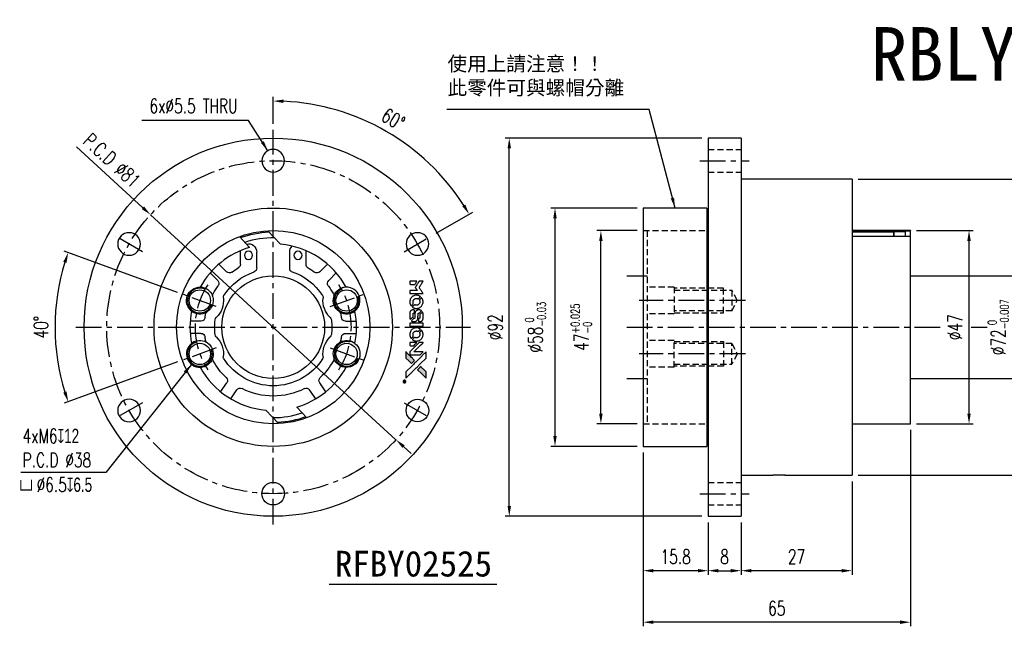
# Model space of a CAD drawing. Header units: millimetres. Extents: x -62 to 395, y -73 to 75.
# Tile 1 of 2: x -62 to 178, y -73 to 75. Entities that reach past the tile are written whole.
import ezdxf
from ezdxf.enums import TextEntityAlignment as Align

# ---------------------------------------------------------------- set-up
doc = ezdxf.new("R2010")
doc.units = ezdxf.units.MM
doc.linetypes.add('CENTER', pattern=[2, 1.25, -0.25, 0.25, -0.25])
doc.linetypes.add('DASHED', pattern=[0.75, 0.5, -0.25])
for name, color, linetype in [('CHA', 7, 'Continuous'), ('CL', 1, 'CENTER'), ('DIM', 4, 'Continuous'), ('HID', 2, 'DASHED'), ('OUT', 3, 'Continuous')]:
    doc.layers.add(name, color=color, linetype=linetype)
doc.styles.add('DIM-7', font='SIMPLEX.shx', dxfattribs={"width": 0.7, "bigfont": 'chineset.shx'})
doc.styles.add('T', font='kaiu.ttf')
doc.dimstyles.new('CNS', dxfattribs={"dimtxt": 3.5, "dimasz": 2.5, "dimexe": 1, "dimexo": 1.5, "dimgap": 0.09, "dimtad": 0, "dimdsep": 46, "dimtxsty": 'DIM-7', "dimcen": 0.09, "dimclrd": 1, "dimclre": 1, "dimclrt": 4, "dimadec": 0, "dimazin": 0, "dimtfac": 1, "dimtix": 1, "dimtmove": 2, "dimatfit": 3, "dimfxl": 1, "dimtvp": 0.971429, "dimtolj": 1, "dimarcsym": 0})

# ---------------------------------------------------------------- blocks, each defined once
blk = doc.blocks.new('*D0')
at = {"layer": 'DEFPOINTS', "color": 0}
for p in [(68.55, 29), (90, 29), (90, -29)]:
    blk.add_point(p, dxfattribs=at)
at = {"layer": 'DIM', "color": 0, "lineweight": -2}
for p, q in [((88.5, 29), (67.55, 29)), ((68.55, -26.5), (68.55, 26.5)), ((88.5, -29), (67.55, -29))]:
    blk.add_line(p, q, dxfattribs=at)
at = {"layer": 'DIM', "color": 0}
for points in [[(68.13, 26.5), (68.96, 26.5), (68.55, 29)], [(68.13, -26.5), (68.96, -26.5), (68.55, -29)]]:
    blk.add_solid(points, dxfattribs=at)
at = {"layer": 'DIM', "color": 0, "insert": (63.79, 0), "char_height": 3.5, "attachment_point": 5, "rotation": 90, "style": 'DIM-7'}
blk.add_mtext('\\A1;%%C58{\\H2.1;\\S 0^ -0.03;}', dxfattribs=at)
blk = doc.blocks.new('*D1')
at = {"layer": 'DEFPOINTS', "color": 0}
for p in [(-21.85, 7.95), (-52.72, 6.16), (-13.86, 5.04), (-13.86, -5.04), (-21.85, -7.95)]:
    blk.add_point(p, dxfattribs=at)
at = {"layer": 'DIM', "color": 0, "lineweight": -2}
for p, q in [((-23.26, 8.46), (-50.82, 18.5)), ((-23.26, -8.46), (-50.82, -18.5))]:
    blk.add_line(p, q, dxfattribs=at)
blk.add_arc((0, 0), 53.08, 162.6988, 197.3012, dxfattribs=at)
at = {"layer": 'DIM', "color": 0}
for points in [[(-51.07, 15.92), (-50.28, 15.65), (-49.88, 18.15)], [(-50.28, -15.65), (-51.07, -15.92), (-49.88, -18.15)]]:
    blk.add_solid(points, dxfattribs=at)
at = {"layer": 'DIM', "color": 0, "insert": (-56.48, 0), "char_height": 3.5, "attachment_point": 5, "rotation": 90, "style": 'DIM-7'}
blk.add_mtext('\\A1;40°', dxfattribs=at)
blk = doc.blocks.new('*D2')
at = {"layer": 'DEFPOINTS', "color": 0}
for p in [(0, 48), (35.37, 42.15), (38.32, 22.12), (31.83, 18.37), (0, -48)]:
    blk.add_point(p, dxfattribs=at)
at = {"layer": 'DIM', "color": 0, "lineweight": -2}
for p, q in [((0, 49.5), (0, 56.02)), ((39.62, 22.87), (48.52, 28.01))]:
    blk.add_line(p, q, dxfattribs=at)
blk.add_arc((0, 0), 55.02, 32.6036, 87.3964, dxfattribs=at)
at = {"layer": 'DIM', "color": 0}
for points in [[(2.49, 54.55), (2.51, 55.38), (0, 55.02)], [(46.71, 29.86), (45.99, 29.43), (47.65, 27.51)]]:
    blk.add_solid(points, dxfattribs=at)
at = {"layer": 'DIM', "color": 0, "insert": (29.21, 50.59), "char_height": 3.5, "attachment_point": 5, "rotation": 330, "style": 'DIM-7'}
blk.add_mtext('\\A1;60°', dxfattribs=at)
blk = doc.blocks.new('*D3')
at = {"layer": 'DEFPOINTS', "color": 0}
for p in [(79.71, 23.5), (90, 23.5), (90, -23.5)]:
    blk.add_point(p, dxfattribs=at)
at = {"layer": 'DIM', "color": 0, "lineweight": -2}
for p, q in [((88.5, 23.5), (78.71, 23.5)), ((79.71, -21), (79.71, 21)), ((88.5, -23.5), (78.71, -23.5))]:
    blk.add_line(p, q, dxfattribs=at)
at = {"layer": 'DIM', "color": 0}
for points in [[(79.29, 21), (80.13, 21), (79.71, 23.5)], [(79.29, -21), (80.13, -21), (79.71, -23.5)]]:
    blk.add_solid(points, dxfattribs=at)
at = {"layer": 'DIM', "color": 0, "insert": (74.95, 0), "char_height": 3.5, "attachment_point": 5, "rotation": 90, "style": 'DIM-7'}
blk.add_mtext('\\A1;47{\\H2.1;\\S+0.025^ -0;}', dxfattribs=at)
blk = doc.blocks.new('*D4')
at = {"layer": 'DEFPOINTS', "color": 0}
for p in [(57.42, 46), (105.8, 46), (105.8, -46)]:
    blk.add_point(p, dxfattribs=at)
at = {"layer": 'DIM', "color": 0, "lineweight": -2}
for p, q in [((104.3, 46), (56.42, 46)), ((57.42, -43.5), (57.42, 43.5)), ((104.3, -46), (56.42, -46))]:
    blk.add_line(p, q, dxfattribs=at)
at = {"layer": 'DIM', "color": 0}
for points in [[(57, 43.5), (57.84, 43.5), (57.42, 46)], [(57, -43.5), (57.84, -43.5), (57.42, -46)]]:
    blk.add_solid(points, dxfattribs=at)
at = {"layer": 'DIM', "color": 0, "insert": (54.02, 0), "char_height": 3.5, "attachment_point": 5, "rotation": 90, "style": 'DIM-7'}
blk.add_mtext('\\A1;%%C92', dxfattribs=at)
blk = doc.blocks.new('*D5')
at = {"layer": 'DEFPOINTS', "color": 0}
for p in [(90, -29), (105.8, -46), (90, -59.23)]:
    blk.add_point(p, dxfattribs=at)
at = {"layer": 'DIM', "color": 0, "lineweight": -2}
for p, q in [((90, -30.5), (90, -60.23)), ((105.8, -47.5), (105.8, -60.23)), ((103.3, -59.23), (92.5, -59.23))]:
    blk.add_line(p, q, dxfattribs=at)
at = {"layer": 'DIM', "color": 0}
for points in [[(92.5, -58.82), (92.5, -59.65), (90, -59.23)], [(103.3, -58.82), (103.3, -59.65), (105.8, -59.23)]]:
    blk.add_solid(points, dxfattribs=at)
at = {"layer": 'DIM', "color": 0, "insert": (97.9, -55.83), "char_height": 3.5, "attachment_point": 5, "style": 'DIM-7'}
blk.add_mtext('\\A1;15.8', dxfattribs=at)
blk = doc.blocks.new('*D6')
at = {"layer": 'DEFPOINTS', "color": 0}
for p in [(105.8, -46), (113.8, -46), (113.8, -59.23)]:
    blk.add_point(p, dxfattribs=at)
at = {"layer": 'DIM', "color": 0, "lineweight": -2}
for p, q in [((105.8, -47.5), (105.8, -60.23)), ((113.8, -47.5), (113.8, -60.23)), ((108.3, -59.23), (111.3, -59.23))]:
    blk.add_line(p, q, dxfattribs=at)
at = {"layer": 'DIM', "color": 0}
for points in [[(108.3, -58.82), (108.3, -59.65), (105.8, -59.23)], [(111.3, -58.82), (111.3, -59.65), (113.8, -59.23)]]:
    blk.add_solid(points, dxfattribs=at)
at = {"layer": 'DIM', "color": 0, "insert": (109.8, -55.83), "char_height": 3.5, "attachment_point": 5, "style": 'DIM-7'}
blk.add_mtext('\\A1;8', dxfattribs=at)
blk = doc.blocks.new('*D7')
at = {"layer": 'DEFPOINTS', "color": 0}
for p in [(140.8, -36), (113.8, -46), (113.8, -59.23)]:
    blk.add_point(p, dxfattribs=at)
at = {"layer": 'DIM', "color": 0, "lineweight": -2}
for p, q in [((140.8, -37.5), (140.8, -60.23)), ((113.8, -47.5), (113.8, -60.23)), ((138.3, -59.23), (116.3, -59.23))]:
    blk.add_line(p, q, dxfattribs=at)
at = {"layer": 'DIM', "color": 0}
for points in [[(116.3, -58.82), (116.3, -59.65), (113.8, -59.23)], [(138.3, -58.82), (138.3, -59.65), (140.8, -59.23)]]:
    blk.add_solid(points, dxfattribs=at)
at = {"layer": 'DIM', "color": 0, "insert": (127.3, -55.83), "char_height": 3.5, "attachment_point": 5, "style": 'DIM-7'}
blk.add_mtext('\\A1;27', dxfattribs=at)
blk = doc.blocks.new('*D8')
at = {"layer": 'DEFPOINTS', "color": 0}
for p in [(155, -23.5), (90, -29), (90, -71.76)]:
    blk.add_point(p, dxfattribs=at)
at = {"layer": 'DIM', "color": 0, "lineweight": -2}
for p, q in [((155, -25), (155, -72.76)), ((90, -30.5), (90, -72.76)), ((152.5, -71.76), (92.5, -71.76))]:
    blk.add_line(p, q, dxfattribs=at)
at = {"layer": 'DIM', "color": 0}
for points in [[(92.5, -71.34), (92.5, -72.18), (90, -71.76)], [(152.5, -71.34), (152.5, -72.18), (155, -71.76)]]:
    blk.add_solid(points, dxfattribs=at)
at = {"layer": 'DIM', "color": 0, "insert": (122.5, -68.36), "char_height": 3.5, "attachment_point": 5, "style": 'DIM-7'}
blk.add_mtext('\\A1;65', dxfattribs=at)
blk = doc.blocks.new('*D9')
at = {"layer": 'DEFPOINTS', "color": 0}
for p in [(140.8, 36), (181.15, 36), (140.8, -36)]:
    blk.add_point(p, dxfattribs=at)
at = {"layer": 'DIM', "color": 0, "lineweight": -2}
for p, q in [((142.3, 36), (182.15, 36)), ((181.15, -33.5), (181.15, 33.5)), ((142.3, -36), (182.15, -36))]:
    blk.add_line(p, q, dxfattribs=at)
at = {"layer": 'DIM', "color": 0}
for points in [[(180.73, 33.5), (181.57, 33.5), (181.15, 36)], [(180.73, -33.5), (181.57, -33.5), (181.15, -36)]]:
    blk.add_solid(points, dxfattribs=at)
at = {"layer": 'DIM', "color": 0, "insert": (176.39, 0), "char_height": 3.5, "attachment_point": 5, "rotation": 90, "style": 'DIM-7'}
blk.add_mtext('\\A1;%%C72{\\H2.1;\\S 0^ -0.007;}', dxfattribs=at)
blk = doc.blocks.new('*D10')
at = {"layer": 'DEFPOINTS', "color": 0}
for p in [(155, 23.5), (169.27, 23.5), (155, -23.5)]:
    blk.add_point(p, dxfattribs=at)
at = {"layer": 'DIM', "color": 0, "lineweight": -2}
for p, q in [((156.5, 23.5), (170.27, 23.5)), ((169.27, -21), (169.27, 21)), ((156.5, -23.5), (170.27, -23.5))]:
    blk.add_line(p, q, dxfattribs=at)
at = {"layer": 'DIM', "color": 0}
for points in [[(168.85, 21), (169.69, 21), (169.27, 23.5)], [(168.85, -21), (169.69, -21), (169.27, -23.5)]]:
    blk.add_solid(points, dxfattribs=at)
at = {"layer": 'DIM', "color": 0, "insert": (165.87, 0), "char_height": 3.5, "attachment_point": 5, "rotation": 90, "style": 'DIM-7'}
blk.add_mtext('\\A1;%%C47', dxfattribs=at)
blk = doc.blocks.new('*D11')
at = {"layer": 'DEFPOINTS', "color": 0}
for p in [(-29.86, 27.36), (29.86, -27.36)]:
    blk.add_point(p, dxfattribs=at)
at = {"layer": 'DIM', "color": 0, "lineweight": -2}
for p, q in [((-47.88, 43.87), (-31.7, 29.05)), ((29.86, -27.36), (-29.86, 27.36)), ((31.7, -29.05), (33.55, -30.74))]:
    blk.add_line(p, q, dxfattribs=at)
at = {"layer": 'DIM', "color": 0}
for points in [[(-31.42, 29.36), (-31.99, 28.74), (-29.86, 27.36)], [(31.99, -28.74), (31.42, -29.36), (29.86, -27.36)]]:
    blk.add_solid(points, dxfattribs=at)
at = {"layer": 'DIM', "color": 0, "insert": (-39.24, 40.57), "char_height": 3.5, "attachment_point": 5, "rotation": 317.5017, "style": 'DIM-7'}
blk.add_mtext('\\A1;P.C.D ∅81', dxfattribs=at)
blk = doc.blocks.new('A$C4a83a9b0')
at = {"linetype": 'Continuous'}
h = blk.add_hatch(color=256, dxfattribs=at)
h.dxf.hatch_style = 1
h.paths.add_polyline_path([(3147, 747), (3045, 747), (2943, 747), (2856, 658, 0.000288), (2822, 624, 0.000479), (2794, 596, 0.000013), (2768, 570, 0.197177), (2768, 570, 0.197497), (2768, 569, 0.00004), (2783, 554, 0.000834), (2799, 538, 0.000506), (2818, 519), (2869, 468), (3008, 607)])
h.paths.add_polyline_path([(2670, 271), (2620, 321, 0.000476), (2601, 340, 0.000789), (2584, 357, 0.000035), (2569, 371, 0.19758), (2569, 372, 0.198396), (2569, 371, 0.000019), (2549, 351, 0.000582), (2526, 329, 0.000351), (2500, 303, 0.000108), (2389, 191, 0.000692), (2332, 134, 0.000077), (2294, 95, 0.197527), (2293, 94, 0.410182), (2294, 93, 0.000493), (2314, 93, 0.002424), (2343, 93, 0.000529), (2393, 93), (2493, 93), (2581, 182)])
for points in [[(0, 584), (0, 519), (18, 508, -0.000297), (29, 501, -0.000037), (52, 487, -0.000043), (80, 470, -0.000036), (111, 451, 0.000044), (140, 433, 0.000063), (166, 417, 0.000035), (188, 404, 0.0009), (194, 400), (203, 395), (214, 402, 0.001175), (221, 406, 0.000208), (233, 413, 0.000225), (247, 422, 0.000203), (262, 432, -0.000711), (276, 440, -0.001119), (288, 448, -0.000263), (299, 455, -0.04589), (300, 455, -0.519312), (301, 454, -0.001914), (302, 437, -0.003124), (302, 408, -0.000285), (302, 337), (302, 219), (343, 219, 0.001727), (373, 219, 0.025279), (383, 219, 0.073886), (390, 221, 0.07426), (395, 224, 0.03264), (396, 225, 0.01784), (398, 227, 0.017712), (399, 229, 0.026854), (400, 231), (403, 235), (403, 442), (403, 649), (401, 647, -0.004595), (399, 646, -0.00016), (393, 642, -0.000298), (385, 638, -0.000208), (377, 633, 0.000986), (352, 617, 0.00025), (312, 592, 0.000268), (270, 566, 0.000436), (234, 543, -0.002932), (222, 535, -0.004718), (212, 529, -0.001113), (203, 524, -0.227179), (202, 524, -0.045982), (201, 524, -0.000145), (188, 532, -0.000825), (175, 540, -0.000517), (159, 550, 0.000056), (104, 584, 0.000289), (74, 603, 0.000481), (51, 617, 0.000418), (28, 631), (0, 648)], [(646, 646, 0.024131), (627, 644, 0.022344), (609, 639, 0.021883), (590, 633, 0.020884), (572, 625, 0.010669), (562, 619, 0.010389), (552, 613, 0.010913), (543, 608, 0.022227), (536, 603), (534, 601), (566, 569, 0.002452), (579, 556, 0.003628), (590, 546, 0.001662), (600, 536, 0.070159), (602, 535, 0.047671), (604, 534, 0.018624), (607, 534, 0.017921), (610, 533, 0.018804), (613, 533, 0.018255), (617, 533, 0.041312), (620, 533, 0.037164), (623, 534, 0.012342), (627, 536, -0.015101), (638, 540, -0.035998), (646, 542, -0.033244), (655, 543, -0.011249), (669, 543, -0.004059), (679, 543, -0.019693), (685, 543, -0.027943), (690, 542, -0.014411), (696, 540, -0.033089), (711, 535, -0.033887), (724, 528, -0.034021), (737, 520, -0.033942), (748, 510, -0.02816), (758, 498, -0.035032), (766, 486, -0.035269), (772, 473, -0.029196), (777, 459, -0.037862), (780, 442, -0.043657), (780, 426, -0.043064), (778, 410, -0.035184), (772, 393, 0.033699), (770, 386, 0.052815), (769, 378, 0.059167), (769, 372, 0.058972), (771, 366, 0.059208), (774, 361, 0.021125), (780, 355, 0.008691), (790, 345, 0.000851), (814, 321, 0.001873), (826, 309, 0.013884), (832, 303, 0.022355), (836, 300, 0.341453), (837, 301, 0.073011), (841, 304, 0.004587), (848, 315, 0.00748), (855, 327, 0.016837), (860, 336, 0.028606), (870, 359, 0.031352), (877, 381, 0.031004), (881, 405, 0.0268), (882, 430, 0.026698), (881, 457, 0.03002), (877, 482, 0.030357), (869, 506, 0.028554), (859, 530, 0.062944), (830, 574, 0.062206), (790, 610, 0.062448), (743, 634, 0.064355), (692, 646, 0.017377), (682, 647, 0.008369), (669, 647, 0.008367), (656, 647, 0.01757)], [(1047, 647, 0.018538), (1040, 646, 0.010695), (1032, 645, 0.01068), (1025, 643, 0.017678), (1018, 641, 0.013849), (1011, 638, 0.011814), (1004, 635, 0.004513), (997, 632, 0.290035), (996, 631, 0.196418), (996, 630, 0.000124), (1009, 618, 0.001477), (1022, 604, 0.000898), (1039, 587), (1082, 545), (1135, 544, -0.001471), (1175, 544, -0.028714), (1188, 543, -0.097073), (1195, 541, -0.084199), (1201, 536, -0.042698), (1204, 532, -0.053912), (1206, 528, -0.051004), (1207, 524, -0.032967), (1207, 518, 0.00807), (1207, 516, 0.003023), (1207, 512, 0.002994), (1207, 508, 0.003629), (1208, 504), (1208, 495), (1249, 495, 0.001618), (1269, 495, 0.005206), (1282, 495, 0.00535), (1291, 495, 0.060675), (1294, 496, 0.048484), (1296, 497, 0.02389), (1299, 498, 0.022812), (1301, 500, 0.02462), (1303, 502, 0.061781), (1307, 507, 0.080179), (1310, 512, 0.048561), (1311, 520, 0.010021), (1311, 534, 0.016602), (1310, 554, 0.031409), (1308, 569, 0.036474), (1305, 582, 0.03439), (1299, 595, 0.065928), (1285, 615, 0.069066), (1266, 631, 0.065697), (1243, 641, 0.051559), (1216, 646, 0.020904), (1202, 647, 0.000451), (1131, 647, 0.000419), (1060, 647, 0.022759)], [(1360, 433), (1361, 219), (1403, 219), (1445, 219), (1450, 222, 0.071429), (1454, 225, 0.054799), (1457, 229, 0.053585), (1460, 234, 0.060698), (1461, 239, 0.033975), (1462, 248, 0.000112), (1462, 357, 0.000726), (1462, 464, 0.001084), (1461, 557), (1461, 648), (1410, 648), (1360, 648)], [(1702, 646, 0.023681), (1684, 644, 0.022402), (1666, 639, 0.021929), (1649, 633, 0.020503), (1631, 625, 0.013745), (1621, 620, 0.009767), (1610, 614, 0.009658), (1601, 607, 0.027804), (1594, 602), (1592, 600), (1623, 569, 0.002053), (1638, 554, 0.006738), (1649, 544, 0.007826), (1656, 538, 0.063909), (1659, 535, 0.061532), (1665, 533, 0.068674), (1671, 533, 0.052072), (1678, 534, 0.019648), (1687, 537, -0.018366), (1698, 540, -0.0288), (1708, 542, -0.029061), (1718, 543, -0.019155), (1730, 543, -0.053809), (1755, 540, -0.058833), (1778, 531, -0.058566), (1799, 516, -0.052525), (1816, 498, -0.044733), (1826, 481, -0.040573), (1833, 463, -0.041123), (1837, 445, -0.04951), (1838, 427, -0.017369), (1837, 418, -0.024255), (1835, 411, -0.023787), (1833, 403, -0.015798), (1830, 395, 0.010631), (1828, 390, 0.033653), (1827, 386, 0.037806), (1827, 383, 0.016307), (1827, 378, 0.068179), (1828, 369, 0.095747), (1831, 362, 0.033418), (1840, 352, 0.002133), (1867, 325, 0.001452), (1883, 310, 0.012393), (1890, 304, 0.020479), (1894, 301, 0.344362), (1896, 301, 0.074287), (1899, 304, 0.005454), (1906, 316, 0.008391), (1914, 328, 0.017097), (1919, 338, 0.027375), (1928, 358, 0.02835), (1934, 379, 0.027723), (1938, 401, 0.023913), (1940, 425, 0.027047), (1939, 453, 0.031685), (1935, 479, 0.032425), (1928, 504, 0.031013), (1918, 528, 0.037914), (1901, 557, 0.040153), (1880, 583, 0.039834), (1855, 604, 0.036173), (1826, 623, 0.040752), (1798, 635, 0.035885), (1766, 644, 0.035491), (1734, 647, 0.037615)], [(1990, 585), (1990, 520), (2141, 369), (2292, 219), (2334, 219, 0.0008), (2360, 219, 0.010795), (2370, 219, 0.030495), (2376, 220, 0.080372), (2380, 221, 0.03816), (2383, 224, 0.041799), (2386, 226, 0.042486), (2389, 229, 0.042078), (2391, 233, 0.099276), (2392, 238, 0.003302), (2392, 259, 0.002586), (2392, 296, 0.000204), (2392, 393), (2392, 549), (2342, 599), (2292, 649), (2291, 499), (2291, 349), (2143, 498, 0.000253), (2086, 554, 0.000412), (2038, 603, 0.000041), (1995, 646, 0.041338), (1993, 648), (1990, 650)], [(2413, 624, -0.000056), (2473, 563, -0.000021), (2559, 478, -0.000021), (2652, 385, -0.000025), (2739, 297), (2943, 93), (3044, 93), (3145, 93), (3009, 230, 0.000274), (2943, 296, 0.000123), (2857, 383, 0.000121), (2766, 475, 0.000165), (2683, 557), (2494, 747), (2392, 747), (2291, 747)], [(2856, 658, 0.000288), (2822, 624, 0.000479), (2794, 596, 0.000013), (2768, 570, 0.197177), (2768, 570, 0.197497), (2768, 569, 0.00004), (2783, 554, 0.000836), (2799, 538, 0.000505), (2818, 519), (2869, 468), (3008, 607), (3147, 747), (3045, 747), (2943, 747)], [(0, 333), (0, 219), (42, 219, 0.000842), (68, 219, 0.010591), (78, 219, 0.028995), (84, 219, 0.069543), (87, 221, 0.051063), (91, 223, 0.039932), (95, 226, 0.039414), (98, 230, 0.045845), (100, 233, 0.094811), (101, 237, 0.007124), (101, 249, 0.004713), (101, 268, 0.000534), (101, 311), (101, 385), (91, 391, 0.000828), (60, 410, 0.000879), (31, 428, 0.000048), (1, 446, 0.137596), (0, 447, 0.413028), (0, 446, 0.000016), (0, 413, 0.000623), (0, 376, 0.000374)], [(494, 559, 0.064158), (468, 510, 0.06356), (455, 455, 0.064004), (456, 399, 0.066747), (471, 345, 0.04321), (489, 312, 0.044737), (513, 283, 0.044901), (541, 258, 0.044184), (573, 239, 0.026293), (598, 229, 0.033344), (621, 222, 0.033227), (646, 219, 0.025815), (673, 218, 0.023119), (698, 220, 0.031044), (721, 224, 0.031337), (743, 231, 0.024258), (766, 241, 0.015622), (774, 245, 0.008495), (784, 251, 0.008415), (793, 257, 0.020814), (799, 262), (802, 264), (772, 295, 0.002843), (748, 318, 0.033917), (739, 327, 0.087906), (732, 330, 0.073302), (723, 332, 0.022047), (719, 331, 0.026465), (715, 331, 0.022233), (711, 330, 0.009985), (706, 328, -0.039011), (686, 323, -0.044398), (666, 322, -0.045096), (647, 324, -0.04265), (628, 329, -0.071154), (601, 344, -0.068827), (579, 365, -0.068713), (564, 392, -0.070507), (557, 422, -0.028605), (557, 435, -0.031418), (558, 447, -0.031044), (560, 460, -0.02668), (564, 472, 0.038913), (567, 479, 0.043732), (568, 487, 0.047754), (567, 494, 0.075756), (566, 499, 0.07294), (564, 502, 0.003456), (556, 510, 0.005023), (546, 521, 0.002422), (532, 535, 0.000819), (520, 547, 0.001349), (510, 557, 0.0001), (500, 566, 0.205335), (500, 567, 0.219821), (500, 566, 0.002494), (498, 564, 0.007089), (496, 562, 0.004494)], [(947, 370, 0.065483), (942, 367, 0.053271), (938, 363, 0.052018), (934, 359, 0.0556), (931, 353, 0.036839), (930, 350, 0.026922), (930, 346, 0.016905), (930, 340, 0.004317), (930, 332, 0.016369), (930, 313, 0.029936), (932, 298, 0.03418), (936, 285, 0.031327), (941, 272, 0.046935), (951, 256, 0.054053), (963, 243, 0.053701), (977, 233, 0.045364), (995, 225, 0.032479), (1010, 221, 0.03386), (1025, 219, 0.013578), (1050, 219, 0.001155), (1113, 219, 0.000413), (1166, 219, 0.005008), (1187, 219, 0.013199), (1199, 220, 0.033956), (1207, 221, 0.013909), (1216, 223, 0.010864), (1225, 226, 0.010938), (1234, 229, 0.028702), (1239, 232), (1244, 234), (1201, 278), (1158, 322), (1107, 322, -0.001504), (1085, 322, -0.00328), (1069, 322, -0.001901), (1056, 322, -0.061333), (1053, 323, -0.063621), (1048, 324, -0.048633), (1044, 327, -0.046769), (1040, 331, -0.047961), (1038, 336, -0.02678), (1036, 340, -0.050957), (1035, 343, -0.029398), (1035, 347, -0.00401), (1034, 357), (1034, 372), (993, 372, 0.001061), (969, 371, 0.009147), (958, 371, 0.020721), (952, 371, 0.051619)], [(953, 591, 0.023289), (946, 581, 0.026845), (941, 571, 0.026047), (937, 560, 0.019751), (933, 547, 0.013249), (932, 540, 0.025169), (931, 534, 0.016532), (931, 527, 0.002937), (931, 514, 0.003317), (931, 501, 0.011808), (931, 494, 0.01777), (931, 488, 0.021476), (932, 483, 0.04325), (939, 460, 0.045753), (950, 439, 0.04649), (965, 421, 0.047672), (982, 406, 0.025315), (989, 401, 0.015208), (998, 396, 0.01512), (1008, 392, 0.022488), (1017, 389, 0.027857), (1030, 385, 0.034138), (1043, 383, 0.014286), (1063, 383, 0.00124), (1113, 383, -0.00103), (1144, 382, -0.002552), (1166, 382, -0.001594), (1184, 382, -0.047676), (1188, 381, -0.085307), (1195, 378, -0.097789), (1201, 373, -0.085947), (1205, 366, -0.051339), (1207, 356, 0.014634), (1207, 352, 0.015028), (1208, 349, 0.014927), (1208, 346, 0.059415), (1209, 345, 0.070595), (1212, 341, 0.00028), (1247, 305, 0.000111), (1283, 268, 0.200239), (1285, 268, 0.268906), (1286, 268, 0.001866), (1291, 277, 0.007532), (1296, 286, 0.017818), (1299, 292, 0.013256), (1302, 299, 0.011636), (1304, 307, 0.011528), (1307, 315, 0.012303), (1309, 323, 0.0423), (1310, 335, 0.013657), (1311, 353, 0.013857), (1310, 371, 0.037428), (1308, 384, 0.014927), (1306, 393, 0.0122), (1303, 402, 0.012518), (1300, 410, 0.023062), (1297, 417, 0.065961), (1281, 441, 0.06055), (1258, 461, 0.059676), (1231, 475, 0.060497), (1202, 483, 0.025683), (1196, 483, 0.001528), (1177, 483, 0.002124), (1153, 483, 0.001173), (1123, 484, -0.000809), (1072, 484, -0.017164), (1057, 484, -0.063931), (1048, 486, -0.108429), (1043, 489, -0.052941), (1039, 493, -0.063675), (1037, 498, -0.050562), (1036, 503, -0.020337), (1035, 511, 0.009897), (1035, 515, 0.016482), (1034, 519, 0.019019), (1033, 522, 0.06043), (1033, 524, 0.076267), (1029, 529, 0.00054), (996, 562, 0.000307), (961, 596, 0.142594), (959, 597, 0.232419), (958, 597, 0.022995), (956, 596, 0.024627), (955, 594, 0.015407)], [(1552, 559, 0.018008), (1546, 550, 0.009842), (1539, 538, 0.009807), (1532, 526, 0.015716), (1527, 515, 0.048467), (1515, 477, 0.045841), (1511, 436, 0.046006), (1513, 395, 0.049638), (1524, 357, 0.064819), (1550, 307, 0.06695), (1588, 266, 0.066691), (1636, 236, 0.063505), (1691, 220, 0.03135), (1705, 218, 0.010439), (1725, 218, 0.010391), (1746, 218, 0.032408), (1759, 220, 0.015696), (1776, 223, 0.018095), (1791, 227, 0.018551), (1805, 233, 0.018352), (1820, 239, 0.015568), (1829, 244, 0.009832), (1839, 250, 0.009795), (1849, 257, 0.023727), (1856, 262), (1859, 264), (1828, 295, 0.001528), (1811, 313, 0.010022), (1802, 322, 0.019586), (1796, 326, 0.061865), (1792, 329, 0.055054), (1785, 331, 0.061607), (1778, 332, 0.048725), (1771, 331, 0.020221), (1761, 328, -0.017722), (1750, 325, -0.02685), (1740, 323, -0.02759), (1730, 322, -0.020233), (1719, 322, -0.04793), (1699, 325, -0.048386), (1679, 332, -0.047866), (1661, 342, -0.044964), (1645, 356, -0.04333), (1631, 373, -0.050921), (1622, 391, -0.051473), (1616, 411, -0.0459), (1614, 432, -0.019014), (1614, 442, -0.024114), (1616, 451, -0.025081), (1618, 460, -0.023892), (1620, 469, 0.008624), (1623, 475, 0.026486), (1624, 480, 0.035074), (1625, 484, 0.02756), (1625, 489, 0.087163), (1624, 496, 0.073291), (1620, 503, 0.028074), (1611, 512, 0.002594), (1589, 535), (1557, 567)], [(1990, 332), (1990, 218), (2032, 219), (2075, 219), (2080, 222, 0.03146), (2082, 224, 0.026444), (2084, 226, 0.026444), (2086, 228, 0.031457), (2087, 230), (2091, 235), (2091, 291), (2091, 347), (2041, 396, 0.000745), (2022, 415, 0.001228), (2006, 431, 0.000087), (1991, 445, 0.195134), (1991, 446, 0.412117), (1990, 445, 0.000048), (1990, 412, 0.00109), (1990, 376, 0.000653)], [(2500, 303, 0.000108), (2389, 191, 0.000692), (2332, 134, 0.000077), (2294, 95, 0.197527), (2293, 94, 0.410182), (2294, 93, 0.000493), (2314, 93, 0.002424), (2343, 93, 0.000529), (2393, 93), (2493, 93), (2581, 182), (2670, 271), (2620, 321, 0.000476), (2601, 340, 0.000789), (2584, 357, 0.000035), (2569, 371, 0.19758), (2569, 372, 0.198396), (2569, 371, 0.000019), (2549, 351, 0.000582), (2526, 329, 0.000351)], [(3243, 89, 0.082374), (3230, 83, 0.083404), (3220, 73, 0.082663), (3213, 60, 0.07897), (3211, 46, 0.084941), (3214, 30, 0.08953), (3222, 16, 0.090743), (3234, 6, 0.090193), (3249, 1, 0.10067), (3266, 1, 0.099454), (3281, 9, 0.097736), (3293, 22, 0.09365), (3299, 38, 0.07584), (3299, 51, 0.068415), (3296, 64, 0.068328), (3289, 75, 0.075277), (3279, 83, 0.059367), (3271, 88, 0.048986), (3262, 90, 0.048519), (3252, 90, 0.055347)], [(3237, 45), (3237, 20), (3240, 20), (3243, 20), (3243, 30), (3244, 41), (3250, 41), (3256, 42), (3260, 35, -0.003356), (3262, 32, -0.002757), (3264, 29, -0.002784), (3266, 26, -0.007382), (3267, 24, 0.019487), (3269, 21, 0.098302), (3270, 20, 0.116932), (3271, 20, 0.032798), (3273, 20), (3277, 20), (3274, 24, 0.005748), (3273, 27, 0.002522), (3271, 30, 0.002495), (3269, 33, 0.00334), (3267, 36), (3263, 42), (3267, 44, 0.066516), (3270, 46, 0.085926), (3272, 49, 0.082934), (3274, 53, 0.05747), (3274, 57, 0.023576), (3273, 60, 0.043538), (3273, 62, 0.050891), (3272, 64, 0.049897), (3271, 65, 0.067884), (3268, 68, 0.077412), (3264, 70, 0.049266), (3258, 70, 0.012208), (3250, 71), (3237, 71)], [(3264, 62, -0.120545), (3266, 60, -0.09136), (3267, 57, -0.087576), (3267, 53, -0.098026), (3265, 50, -0.079907), (3264, 49, -0.087697), (3262, 48, -0.041371), (3259, 48, -0.005557), (3253, 48), (3243, 47), (3243, 56), (3243, 65), (3252, 65, -0.007471), (3258, 64, -0.035301), (3261, 64, -0.060486), (3263, 64, -0.063546)]]:
    blk.add_lwpolyline(points, format="xyb", close=True)
blk = doc.blocks.new('A$C9323e3cd')
at = {"xscale": 0.006, "yscale": 0.006, "zscale": 0.006, "rotation": 90}
blk.add_blockref('A$C4a83a9b0', (4.48, 0), dxfattribs=at)

msp = doc.modelspace()

# ---------------------------------------------------------------- linework, layer by layer
at = {"layer": 'CL', "color": 7, "ltscale": 5}
for p, q in [((0, -48), (0, 48)), ((103.8, 40.5), (115.8, 40.5)), ((-31.826, 18.375), (-38.322, 22.125)), ((31.826, 18.375), (38.322, 22.125)), ((-13.86, 5.045), (-21.848, 7.952)), ((13.86, 5.045), (21.848, 7.952)), ((114.85, 6.498), (89, 6.498)), ((-48, 0), (48, 0)), ((86, 0), (162.74, 0)), ((169.802, 0), (173.707, 0)), ((-13.86, -5.045), (-21.848, -7.952)), ((13.86, -5.045), (21.848, -7.952)), ((114.85, -6.498), (89, -6.498)), ((-31.826, -18.375), (-38.322, -22.125)), ((31.826, -18.375), (38.322, -22.125)), ((103.8, -40.5), (115.8, -40.5))]:
    msp.add_line(p, q, dxfattribs=at)
msp.add_circle((0, 0), 40.5, dxfattribs=at)
for start, end in [(147.02051, 212.97949), (327.02051, 32.97949)]:
    msp.add_arc((0, 0), 19, start, end, dxfattribs=at)
at = {"layer": 'DIM', "color": 7}
msp.add_line((13.63, -62.54), (54.409, -62.54), dxfattribs=at)
for centre, start, end in [((-17.854, 6.498), 65.47194, 340), ((17.854, 6.498), 114.52806, 20), ((-17.854, -6.498), 105.47194, 20), ((17.854, -6.498), 75, 340)]:
    msp.add_arc(centre, 3, start, end, dxfattribs=at)
at = {"layer": 'HID', "color": 7, "ltscale": 3}
for p, q in [((105.8, 43.25), (113.8, 43.25)), ((105.8, 37.75), (113.8, 37.75)), ((90, 23.5), (105.5, 23.5)), ((91, 23.5), (91, -23.5)), ((90, 12.5), (91, 12.5)), ((97.5, 9.748), (91, 9.748)), ((97.5, 9.748), (97.5, 3.248)), ((109.5, 9.498), (97.5, 9.498)), ((97.5, 8.998), (111.6, 8.998)), ((109.5, 3.498), (109.5, 9.498)), ((112.85, 6.498), (111.6, 8.998)), ((111.6, 8.998), (111.6, 3.998)), ((111.6, 3.998), (112.85, 6.498)), ((97.5, 3.248), (91, 3.248)), ((111.6, 3.998), (97.5, 3.998)), ((97.5, 3.498), (109.5, 3.498)), ((97.5, -3.248), (91, -3.248)), ((97.5, -9.748), (97.5, -3.248)), ((97.5, -3.498), (109.5, -3.498)), ((111.6, -3.998), (97.5, -3.998)), ((109.5, -3.498), (109.5, -9.498)), ((111.6, -3.998), (112.85, -6.498)), ((111.6, -8.998), (111.6, -3.998)), ((112.85, -6.498), (111.6, -8.998)), ((97.5, -8.998), (111.6, -8.998)), ((109.5, -9.498), (97.5, -9.498)), ((97.5, -9.748), (91, -9.748)), ((90, -12.5), (91, -12.5)), ((90, -23.5), (105.5, -23.5)), ((105.8, -37.75), (113.8, -37.75)), ((105.8, -43.25), (113.8, -43.25))]:
    msp.add_line(p, q, dxfattribs=at)
at = {"layer": 'OUT', "color": 7}
for p, q in [((113.8, 46), (105.8, 46)), ((105.8, 46), (105.8, 0)), ((113.8, 46), (113.8, 0)), ((140.8, 36), (113.8, 36)), ((140.8, 36), (140.8, -36)), ((105.5, 29), (90, 29)), ((90, 29), (90, 0)), ((105.5, 29), (105.5, 0)), ((105.8, 27.5), (105.5, 27.5)), ((-8.184, 22.029), (-5.739, 19.42)), ((1.78, 20.172), (-1.305, 23.464)), ((155, 23.5), (140.8, 23.5)), ((140.8, 23.464), (155, 23.464)), ((140.8, 23.177), (151, 23.177)), ((155, 22.029), (140.8, 22.029)), ((151, 23.177), (151, 22.029)), ((151, 22.029), (151, 23.177)), ((153.85, 23.177), (151, 23.177)), ((153.85, 22.029), (153.85, 23.177)), ((155, 23.5), (155, 23.464)), ((155, 22.029), (155, 23.464)), ((155, -23.5), (155, 22.029)), ((-8, 15.299), (-8, 18.603)), ((-4, 14.407), (-4, 18.291)), ((4, 14.047), (4, 18.291)), ((8, 15.01), (8, 18.603)), ((-11.365, 13.487), (-13.219, 15.34)), ((11.365, 13.487), (13.219, 15.34)), ((-13.487, 11.365), (-15.34, 13.219)), ((13.487, 11.365), (15.34, 13.219)), ((86, 12.5), (90, 12.5)), ((155, 12.5), (205, 12.5)), ((-17.573, 1.5), (-20.194, 1.5)), ((17.573, 1.5), (20.194, 1.5)), ((90, 0), (90, -29)), ((105.5, 0), (105.5, -29)), ((105.8, 0), (105.8, -46)), ((113.8, 0), (113.8, -46)), ((-17.573, -1.5), (-20.194, -1.5)), ((17.573, -1.5), (20.194, -1.5)), ((-12.812, -15.682), (-11.308, -13.535)), ((12.812, -15.682), (11.308, -13.535)), ((86, -12.5), (90, -12.5)), ((155, -12.5), (205, -12.5)), ((-10.354, -17.403), (-8.851, -15.255)), ((10.354, -17.403), (8.851, -15.255)), ((-1.78, -20.172), (1.305, -23.464)), ((8.184, -22.029), (5.739, -19.42)), ((140.8, -23.5), (155, -23.5)), ((105.5, -27.5), (105.8, -27.5)), ((90, -29), (105.5, -29)), ((113.8, -36), (121.519, -36)), ((124.498, -36), (140.8, -36)), ((105.8, -46), (113.8, -46))]:
    msp.add_line(p, q, dxfattribs=at)
for centre, radius in [((0, 0), 46), ((0, 0), 29), ((0, 0), 23.5), ((0, 0), 12.5), ((-17.854, 6.498), 2.6), ((17.854, 6.498), 2.6), ((-17.854, -6.498), 2.6), ((17.854, -6.498), 2.6), ((35.074, -20.25), 2.75), ((0, -40.5), 2.75)]:
    msp.add_circle(centre, radius, dxfattribs=at)
at = {"layer": 'OUT', "color": 7, "extrusion": (0, 0, -1)}
for centre, radius in [((0, 40.5), 2.75), ((35.074, 20.25), 2.75), ((-35.074, 20.25), 2.75), ((6.023, 17.492), 1), ((-6.023, 17.492), 1), ((35.074, -20.25), 2.75)]:
    msp.add_circle(centre, radius, dxfattribs=at)
for centre, radius, start, end in [((0, 0), 23.2, 69.93036, 87.43908), ((6, 18.291), 2, 75.62462, 180), ((-6, 18.291), 2, 0, 45.6152), ((0, 0), 16.75, 53.09675, 59.53298), ((9, 15.299), 1, 180, 239.53298), ((5, 14.407), 1, 180, 250.86053), ((-8.5, 15.01), 0.5, 299.52173, 0), ((0, 0), 16.75, 119.52173, 126.90325), ((0, 0), 14.25, 32.79368, 70.86053), ((10.658, 14.194), 1, 233.09675, 315), ((-4.5, 14.047), 0.5, 287.76326, 0), ((0, 0), 14.25, 107.76326, 147.20632), ((-10.658, 14.194), 1, 225, 306.90325), ((17.854, 6.498), 3.25, 308.16418, 91.83582), ((17.854, 6.498), 3.25, 91.836, 114.90629), ((17.854, 6.498), 3.3, 92.27845, 159.43054), ((0, 0), 16.75, 29.0801, 36.90325), ((14.194, 10.658), 1, 135, 216.90325), ((-14.194, 10.658), 1, 323.09675, 45), ((0, 0), 16.75, 143.09675, 150.9199), ((-17.854, 6.498), 3.3, 20.56946, 87.72155), ((17.854, 6.498), 3.25, 164.208, 235.792), ((13.765, 7.655), 1, 344.208, 29.0801), ((11.138, 7.176), 1, 354.23504, 32.79368), ((-11.138, 7.176), 1, 147.20632, 185.76496), ((-17.854, 6.498), 3.25, 304.208, 15.792), ((-13.765, 7.655), 1, 150.9199, 195.792), ((17.854, 6.498), 5.75, 174.23504, 225.76496), ((-17.854, 6.498), 5.75, 314.23504, 5.76496), ((17.854, 6.498), 3.3, 240.56946, 307.72155), ((17.854, 6.498), 3.25, 285.09371, 308.164), ((0, 0), 16.75, 8.09675, 10.9199), ((15.465, 2.984), 1, 10.9199, 55.792), ((-15.465, 2.984), 1, 124.208, 169.0801), ((-17.854, 6.498), 3.3, 232.27845, 299.43054), ((0, 0), 16.75, 169.0801, 171.90325), ((17.573, 2.5), 1, 188.09675, 270), ((0, 0), 14.25, 352.79368, 7.20632), ((13.145, 1.662), 1, 7.20632, 45.76496), ((-13.145, 1.662), 1, 134.23504, 172.79368), ((0, 0), 14.25, 172.79368, 187.20632), ((-17.573, 2.5), 1, 270, 351.90325), ((17.573, -2.5), 1, 90, 171.90325), ((0, 0), 16.75, 349.0801, 351.90325), ((13.145, -1.662), 1, 314.23504, 352.79368), ((17.854, -6.498), 5.75, 134.23504, 187.3245), ((-17.854, -6.498), 5.75, 352.6755, 45.76496), ((-13.145, -1.662), 1, 187.20632, 225.76496), ((0, 0), 16.75, 188.09675, 190.9199), ((-17.573, -2.5), 1, 8.09675, 90), ((17.854, -6.498), 3.3, 52.27845, 119.43054), ((15.465, -2.984), 1, 304.208, 349.0801), ((17.854, -6.498), 3.25, 124.208, 195.792), ((-17.854, -6.498), 3.25, 344.208, 55.792), ((-15.465, -2.984), 1, 190.9199, 235.792), ((-17.854, -6.498), 3.3, 60.56946, 127.72155), ((-17.854, -6.498), 3.25, 128.16418, 271.83582), ((-17.854, -6.498), 3.25, 105.09371, 128.164), ((17.854, -6.498), 3.3, 200.56946, 267.72155), ((13.765, -7.655), 1, 330.9199, 15.792), ((0, 0), 16.75, 313.09675, 330.9199), ((11.655, -7.295), 0.5, 327.95676, 7.3245), ((0, 0), 14.25, 212.04324, 327.95676), ((0, 0), 16.75, 209.0801, 226.90325), ((-11.655, -7.295), 0.5, 172.6755, 212.04324), ((-13.765, -7.655), 1, 164.208, 209.0801), ((-17.854, -6.498), 3.3, 272.27845, 339.43054), ((-17.854, -6.498), 3.25, 271.836, 294.90629), ((12.127, -12.961), 1, 133.09675, 215), ((-12.127, -12.961), 1, 325, 46.90325), ((8.032, -15.829), 1, 35, 116.90325), ((0, 0), 16.75, 243.09675, 296.90325), ((-8.032, -15.829), 1, 63.09675, 145), ((0, 0), 23.2, 249.93036, 267.43908)]:
    msp.add_arc(centre, radius, start, end, dxfattribs=at)
at = {"layer": 'OUT', "color": 7}
for centre, radius, start, end in [((0, 0), 21.75, 89.20261, 108.43211), ((0, 0), 20.25, 106.46288, 151.2284), ((0, 0), 20.25, 28.7716, 84.95685), ((17.854, 6.498), 3.25, 91.836, 114.90629), ((17.854, 6.498), 3.25, 308.16418, 91.83582), ((0, 0), 20.25, 168.7716, 191.2284), ((17.854, 6.498), 3.25, 285.09371, 308.164), ((0, 0), 20.25, 348.7716, 11.2284), ((-17.854, -6.498), 3.25, 128.16418, 271.83582), ((-17.854, -6.498), 3.25, 105.09371, 128.164), ((-17.854, -6.498), 3.25, 271.83607, 294.90629), ((0, 0), 20.25, 208.7716, 264.95685), ((0, 0), 20.25, 286.46288, 331.2284), ((0, 0), 22, 269.82684, 288.73141)]:
    msp.add_arc(centre, radius, start, end, dxfattribs=at)
for points, knots in [([(123, -35.969), (122.832, -35.969), (122.662, -35.97), (122.345, -35.974), (122.194, -35.978), (121.932, -35.984), (121.817, -35.988), (121.639, -35.994), (121.574, -35.997), (121.513, -35.999), (121.5, -36), (121.5, -36)], [0, 0, 0, 0, 0.2147996, 0.2147996, 0.4295912, 0.4295912, 0.6445021, 0.6445021, 0.8594942, 0.8594942, 1, 1, 1, 1]), ([(124.5, -36), (124.5, -36), (124.5, -36), (124.498, -36), (124.468, -35.999), (124.354, -35.994), (124.269, -35.991), (124.057, -35.984), (123.927, -35.98), (123.641, -35.974), (123.48, -35.972), (123.213, -35.969), (123.106, -35.969), (123, -35.969)], [0, 0, 0, 0, 0.0070371, 0.0070371, 0.2215811, 0.2215811, 0.4361223, 0.4361223, 0.6508288, 0.6508288, 0.8656111, 0.8656111, 1, 1, 1, 1])]:
    msp.add_open_spline(points, degree=3, knots=knots, dxfattribs=at)
msp.add_point((91, 0), dxfattribs=at)

# ---------------------------------------------------------------- block references
at = {"layer": 'CHA', "color": 7, "xscale": 1.25, "yscale": 1.25, "zscale": 1.25, "rotation": 180}
msp.add_blockref('A$C9323e3cd', (37.191, 11.186), dxfattribs=at)

# ---------------------------------------------------------------- texts
at = {"layer": 'CHA', "color": 7, "style": 'T'}
for s, height, p in [('RBLY02525', 13, (185.174, 66.397)), ('RFBY02525', 6.25, (34.107, -57.573))]:
    msp.add_text(s, height=height, dxfattribs=at).set_placement(p, align=Align.MIDDLE)
at = {"layer": 'DIM', "color": 7, "char_height": 3.5, "style": 'DIM-7'}
for s, insert, attachment_point in [('{\\fPMingLiU|b0|i0|c136|p18;\\W1;使用上請注意！！\\P此零件可與螺帽分離}', (42.397, 65.84), 1), ('6x%%C5.5 {\\A1;THRU}', (-8.682, 52.062), 9), ('4xM6{\\Fgdt|c136;x12\\P}P.C.D %%C38', (-60.971, -24.691), 1), ('{\\Fgdt|c136;v }%%C6.5{\\Fgdt|c136;x6.5}', (-61.742, -36.567), 1)]:
    msp.add_mtext(s, dxfattribs=dict(at, insert=insert, attachment_point=attachment_point))

# ---------------------------------------------------------------- dimensions: what is measured, and where the dimension line sits
at = {"layer": 'DIM', "color": 7}
for base, line1, line2, picture, middle in [((35.367, 42.149), ((31.826, 18.375), (38.322, 22.125)), ((0, -48), (0, 48)), '*D2', (29.211, 50.594)), ((-52.72, 6.162), ((-13.86, -5.045), (-21.848, -7.952)), ((-13.86, 5.045), (-21.848, 7.952)), '*D1', (-56.479, 0))]:
    dim = msp.add_angular_dim_2l(base=base, line1=line1, line2=line2, dimstyle='CNS', override={"dimclrd": 0, "dimclre": 0, "dimclrt": 0}, dxfattribs=at)
    dim.commit()
    dim.dimension.update_dxf_attribs({"geometry": picture, "text_midpoint": middle})
dim = msp.add_diameter_dim_2p(p1=(29.861, -27.361), p2=(-29.861, 27.361), text='P.C.D <>', dimstyle='CNS', override={"dimclrd": 0, "dimclre": 0, "dimclrt": 0, "dimtmove": 0}, dxfattribs=at)
dim.commit()
dim.dimension.update_dxf_attribs({"geometry": '*D11', "text_midpoint": (-41.536, 38.058), "dimtype": 163})
for base, p1, p2, override, picture, middle in [((57.42, 46), (105.8, -46), (105.8, 46), {"dimclrd": 0, "dimclre": 0, "dimclrt": 0}, '*D4', (54.02, 0)), ((181.15, 36), (140.8, -36), (140.8, 36), {"dimclrd": 0, "dimclre": 0, "dimclrt": 0, "dimtol": 1, "dimtm": 0.007, "dimtfac": 0.6, "dimtdec": 3}, '*D9', (176.39, 0)), ((68.547, 29), (90, -29), (90, 29), {"dimclrd": 0, "dimclre": 0, "dimclrt": 0, "dimtol": 1, "dimtm": 0.03, "dimtfac": 0.6}, '*D0', (63.787, 0)), ((169.271, 23.5), (155, -23.5), (155, 23.5), {"dimclrd": 0, "dimclre": 0, "dimclrt": 0}, '*D10', (165.871, 0))]:
    dim = msp.add_linear_dim(base=base, p1=p1, p2=p2, angle=90, text='%%C<>', dimstyle='CNS', override=override, dxfattribs=at)
    dim.commit()
    dim.dimension.update_dxf_attribs({"geometry": picture, "text_midpoint": middle})
dim = msp.add_linear_dim(base=(79.709, 23.5), p1=(90, -23.5), p2=(90, 23.5), angle=90, dimstyle='CNS', override={"dimse1": 0, "dimsd1": 0, "dimclrd": 0, "dimclre": 0, "dimclrt": 0, "dimtol": 1, "dimtp": 0.025, "dimtm": 1e-09, "dimtfac": 0.6, "dimtdec": 3}, dxfattribs=at)
dim.commit()
dim.dimension.update_dxf_attribs({"geometry": '*D3', "text_midpoint": (74.949, 0)})
for base, p1, p2, picture, middle in [((90, -71.762), (155, -23.5), (90, -29), '*D8', (122.5, -68.362)), ((90, -59.232), (105.8, -46), (90, -29), '*D5', (97.9, -55.832)), ((113.8, -59.232), (140.8, -36), (113.8, -46), '*D7', (127.3, -55.832)), ((113.8, -59.232), (105.8, -46), (113.8, -46), '*D6', (109.8, -55.832))]:
    dim = msp.add_linear_dim(base=base, p1=p1, p2=p2, dimstyle='CNS', override={"dimclrd": 0, "dimclre": 0, "dimclrt": 0}, dxfattribs=at)
    dim.commit()
    dim.dimension.update_dxf_attribs({"geometry": picture, "text_midpoint": middle})

# ---------------------------------------------------------------- leaders
at = {"layer": 'DIM', "color": 7, "annotation_type": 0, "has_hookline": 1, "hookline_direction": 1}
for points, text_width in [([(97.75, 29), (91.43, 52.926), (88.93, 52.926)], 46.594), ([(-1.296, 42.926), (-6.041, 50.295), (-8.541, 50.295)], 23.333), ([(-19.875, -9.044), (-40.75, -35.343), (-43.25, -35.343)], 18.083)]:
    msp.add_leader(points, dimstyle='CNS', override={"dimgap": 0.09, "dimtad": 1, "dimclrd": 0, "dimclre": 4}, dxfattribs=dict(at, text_width=text_width))

doc.saveas('drawing.dxf')
